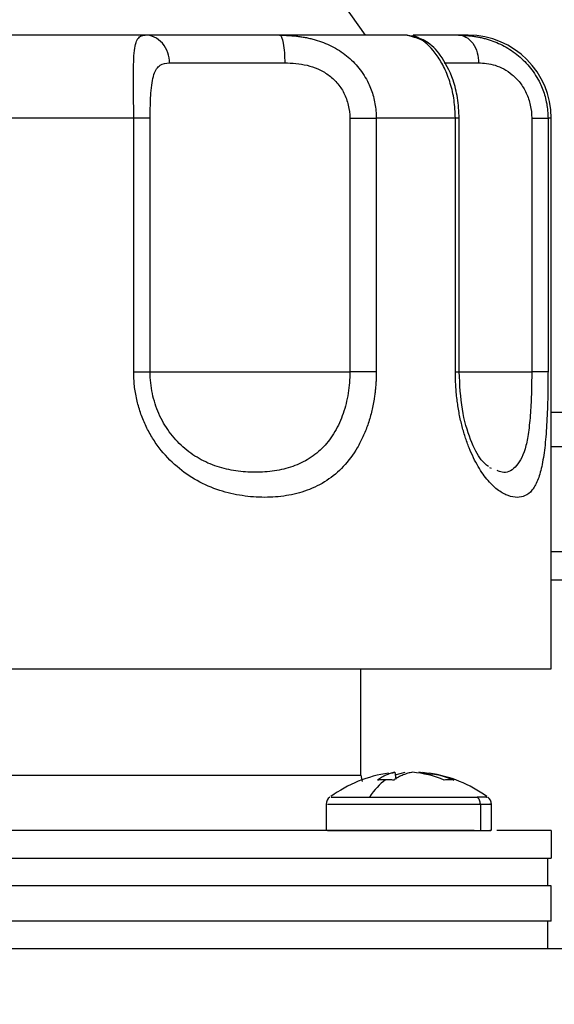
# Model space of a CAD drawing. Header units: inches. Extents: x 3 to 150, y 3 to 116.
# Tile 7 of 64: x 32.57 to 33.78, y 69.22 to 71.44. Entities that reach past the tile are written whole.
import ezdxf

# ---------------------------------------------------------------- set-up
doc = ezdxf.new("R2010")
doc.units = ezdxf.units.IN
doc.header["$LTSCALE"] = 14
doc.header["$MEASUREMENT"] = 0
doc.layers.add('DIMENSIONS', color=140, linetype='Continuous', lineweight=25)
doc.styles.add('SLDTEXTSTYLE0', font='TXT', dxfattribs={"width": 0.7})
doc.dimstyles.new('SLDDIMSTYLE0', dxfattribs={"dimtxt": 1.189453, "dimasz": 1.82, "dimexe": 0, "dimexo": 0.0625, "dimgap": 0.297363, "dimtad": 0, "dimtih": 1, "dimtoh": 1, "dimrnd": 1e-09, "dimzin": 12, "dimdsep": 46, "dimtxsty": 'SLDTEXTSTYLE0', "dimsah": 1, "dimcen": 0.09, "dimadec": 0, "dimazin": 3, "dimtfac": 1, "dimtofl": 0, "dimtmove": 0, "dimatfit": 3, "dimfxl": 0, "dimfrac": 2, "dimtolj": 1, "dimtzin": 12, "dimarcsym": 0})

# ---------------------------------------------------------------- blocks, each defined once
blk = doc.blocks.new('_D')
at = {"layer": 'DIMENSIONS'}
for p, q in [((32.2729, 82.3633), (17.2297, 82.3633)), ((18.9797, 82.3633), (18.9797, 69.4957)), ((16.7177, 67.339), (16.3183, 67.339)), ((16.3183, 67.339), (16.3183, 65.4486)), ((21.2418, 67.339), (21.6412, 67.339)), ((21.6412, 67.339), (21.6412, 65.4486)), ((16.3183, 65.4486), (16.7177, 65.4486)), ((21.6412, 65.4486), (21.2418, 65.4486)), ((18.9797, 50.0278), (18.9797, 65.1823)), ((28.0012, 50.0278), (17.2297, 50.0278))]:
    blk.add_line(p, q, dxfattribs=at)
for points in [[(18.9797, 82.3633), (18.6997, 80.5433), (19.2597, 80.5433)], [(18.9797, 50.0278), (19.2597, 51.8478), (18.6997, 51.8478)]]:
    blk.add_solid(points, dxfattribs=at)
at = {"layer": 'DIMENSIONS', "char_height": 1.16667, "attachment_point": 1, "style": 'SLDTEXTSTYLE0'}
for s, insert in [('32.34', (16.7177, 69.1092)), ('821.3', (16.7177, 66.9525))]:
    blk.add_mtext(s, dxfattribs=dict(at, insert=insert))

msp = doc.modelspace()

# ---------------------------------------------------------------- linework, layer by layer
for p, q in [((33.3012, 71.4728), (33.3512, 71.4028)), ((33.4624, 71.3974), (33.446, 71.4028)), ((32.8286, 70.6427), (32.8286, 71.2153)), ((32.8657, 70.6427), (32.8657, 71.2153)), ((33.3164, 71.2153), (33.3164, 70.6427)), ((33.3761, 71.2153), (33.3761, 70.6427)), ((33.5547, 70.6427), (33.5547, 71.2153)), ((33.5633, 70.6427), (33.5633, 71.2153)), ((33.7271, 71.2153), (33.7271, 70.6427)), ((33.7639, 71.2153), (33.7639, 70.6427)), ((33.7712, 69.9728), (33.7712, 71.2153)), ((33.7712, 70.5522), (33.8722, 70.5522)), ((33.8722, 70.4735), (33.7712, 70.4735)), ((33.636, 70.425), (33.6324, 70.4262)), ((33.7712, 70.2373), (33.9942, 70.2373)), ((33.9092, 70.1728), (33.7712, 70.1728)), ((33.3412, 69.7328), (33.3412, 69.9728)), ((33.3412, 69.7328), (33.3442, 69.718)), ((33.4184, 69.7391), (33.4043, 69.7355)), ((33.4184, 69.7391), (33.4202, 69.7233)), ((33.419, 69.7336), (33.4412, 69.7391)), ((33.503, 69.7325), (33.4724, 69.7391)), ((33.2631, 69.6669), (33.2631, 69.6078)), ((33.6111, 69.6669), (33.6111, 69.6078)), ((33.6361, 69.6078), (33.6361, 69.6669)), ((33.7712, 69.6078), (33.7712, 69.5453)), ((33.7637, 69.4828), (33.7637, 69.5453)), ((33.7712, 69.4028), (33.7712, 69.4828)), ((33.7637, 69.3403), (33.7637, 69.4028)), ((43.2012, 69.3403), (29.2012, 69.3403))]:
    msp.add_line(p, q)
for centre, radius, start, end in [((33.5837, 71.2153), 0.1875, 0, 90), ((33.4496, 69.4368), 0.304, 98.6167, 125.4219), ((33.4496, 69.4368), 0.304, 54.576, 81.2334), ((33.2831, 69.6669), 0.02, 125.8926, 180), ((33.6161, 69.6669), 0.02, 0, 54.1074)]:
    msp.add_arc(centre, radius, start, end)
for points, knots in [([(32.8546, 71.4028), (32.7823, 71.4028), (32.7065, 71.4028), (32.5504, 71.4028), (32.4701, 71.4028), (32.3887, 71.4028)], [0, 0, 0, 0, 0.5, 0.5, 1, 1, 1, 1]), ([(32.8286, 71.2153), (32.8286, 71.2181), (32.8286, 71.2236), (32.8285, 71.2319), (32.8285, 71.24), (32.8284, 71.2481), (32.8284, 71.2561), (32.8283, 71.264), (32.8283, 71.2717), (32.8282, 71.2793), (32.8281, 71.2867), (32.828, 71.304), (32.828, 71.3291), (32.8288, 71.3576), (32.8313, 71.379), (32.8353, 71.3911), (32.8398, 71.3975), (32.844, 71.4006), (32.8488, 71.4025), (32.8527, 71.4027), (32.8546, 71.4028)], [0, 0, 0, 0, 0.025512, 0.050896, 0.076158, 0.101307, 0.12635, 0.151295, 0.17615, 0.200922, 0.225619, 0.250249, 0.376893, 0.499722, 0.625604, 0.749796, 0.812812, 0.875424, 0.937772, 1, 1, 1, 1]), ([(32.9095, 71.3403), (32.9095, 71.3477), (32.9083, 71.3556), (32.903, 71.371), (32.8988, 71.3784), (32.8881, 71.3906), (32.8816, 71.3954), (32.8681, 71.4015), (32.8611, 71.4028), (32.8546, 71.4028)], [0, 0, 0, 0, 0.25, 0.25, 0.5, 0.5, 0.75, 0.75, 1, 1, 1, 1]), ([(33.158, 71.4028), (33.1263, 71.4028), (33.0952, 71.4028), (33.0359, 71.4028), (33.0076, 71.4028), (32.9554, 71.4028), (32.9314, 71.4028), (32.8887, 71.4028), (32.8701, 71.4028), (32.8546, 71.4028)], [0, 0, 0, 0, 0.25, 0.25, 0.5, 0.5, 0.75, 0.75, 1, 1, 1, 1]), ([(33.158, 71.4028), (33.1594, 71.4028), (33.1608, 71.4015), (33.1637, 71.3954), (33.165, 71.3906), (33.1673, 71.3784), (33.1682, 71.371), (33.1693, 71.3556), (33.1695, 71.3477), (33.1695, 71.3403)], [0, 0, 0, 0, 0.25, 0.25, 0.5, 0.5, 0.75, 0.75, 1, 1, 1, 1]), ([(33.158, 71.4028), (33.1614, 71.4028), (33.1682, 71.4027), (33.1783, 71.4023), (33.1884, 71.4016), (33.1984, 71.4005), (33.2085, 71.3991), (33.2185, 71.3973), (33.2284, 71.3951), (33.2478, 71.39), (33.2761, 71.3791), (33.3098, 71.3577), (33.3382, 71.3293), (33.3554, 71.3019), (33.3649, 71.2795), (33.3698, 71.2641), (33.3734, 71.2482), (33.3757, 71.2319), (33.376, 71.2209), (33.3761, 71.2153)], [0, 0, 0, 0, 0.031071, 0.062154, 0.093269, 0.124432, 0.155662, 0.186976, 0.218392, 0.249927, 0.373946, 0.499658, 0.622463, 0.74909, 0.798542, 0.848297, 0.898417, 0.948964, 1, 1, 1, 1]), ([(33.446, 71.4028), (33.4102, 71.4028), (33.3679, 71.4028), (33.2714, 71.4028), (33.2173, 71.4028), (33.158, 71.4028)], [0, 0, 0, 0, 0.5, 0.5, 1, 1, 1, 1]), ([(33.446, 71.4028), (33.4543, 71.4023), (33.4654, 71.4017), (33.4742, 71.3952), (33.4764, 71.3935)], [0, 0, 0, 0, 0.750514, 1, 1, 1, 1]), ([(33.5633, 71.2153), (33.5626, 71.2308), (33.5611, 71.2606), (33.5477, 71.3118), (33.5239, 71.3573), (33.493, 71.3894), (33.4691, 71.3974), (33.4585, 71.401)], [0, 0, 0, 0, 0.170782, 0.328462, 0.601055, 0.823001, 1, 1, 1, 1]), ([(33.5618, 71.4028), (33.5415, 71.4028), (33.5008, 71.4028), (33.4679, 71.4028), (33.4605, 71.4028), (33.4591, 71.4028)], [0, 0, 0, 0, 0.446638, 0.893275, 1, 1, 1, 1]), ([(33.5547, 71.2153), (33.5541, 71.229), (33.553, 71.2562), (33.544, 71.2949), (33.5307, 71.3292), (33.5087, 71.3665), (33.4822, 71.3929), (33.4672, 71.3963), (33.4624, 71.3974)], [0, 0, 0, 0, 0.145354, 0.287903, 0.43392, 0.575538, 0.862457, 1, 1, 1, 1]), ([(33.5618, 71.4028), (33.5672, 71.4028), (33.573, 71.4015), (33.5842, 71.3954), (33.5895, 71.3906), (33.5984, 71.3784), (33.6019, 71.371), (33.6063, 71.3556), (33.6073, 71.3477), (33.6073, 71.3403)], [0, 0, 0, 0, 0.25, 0.25, 0.5, 0.5, 0.75, 0.75, 1, 1, 1, 1]), ([(33.5618, 71.4028), (33.5646, 71.4028), (33.5701, 71.4027), (33.5786, 71.4023), (33.5871, 71.4016), (33.5957, 71.4005), (33.6044, 71.3991), (33.6132, 71.3973), (33.622, 71.3951), (33.6395, 71.39), (33.6655, 71.3791), (33.6976, 71.3577), (33.7256, 71.3293), (33.7428, 71.3019), (33.7524, 71.2795), (33.7574, 71.2641), (33.7611, 71.2482), (33.7634, 71.2319), (33.7637, 71.2209), (33.7639, 71.2153)], [0, 0, 0, 0, 0.031071, 0.062154, 0.093269, 0.124432, 0.155662, 0.186976, 0.218392, 0.249927, 0.373946, 0.499658, 0.622463, 0.74909, 0.798542, 0.848297, 0.898417, 0.948964, 1, 1, 1, 1]), ([(32.8657, 71.2153), (32.8657, 71.2254), (32.8659, 71.2352), (32.8662, 71.2495), (32.8664, 71.2543), (32.8668, 71.2634), (32.8671, 71.2678), (32.868, 71.2806), (32.8689, 71.2885), (32.8711, 71.3024), (32.8725, 71.3086), (32.8759, 71.319), (32.8779, 71.3232), (32.8827, 71.3302), (32.8853, 71.3329), (32.8942, 71.3389), (32.9013, 71.3403), (32.9095, 71.3403)], [0, 0, 0, 0, 0.125, 0.125, 0.1875, 0.1875, 0.25, 0.25, 0.375, 0.375, 0.5, 0.5, 0.625, 0.625, 0.75, 0.75, 1, 1, 1, 1]), ([(32.9095, 71.3403), (32.936, 71.3403), (32.9734, 71.3403), (33.063, 71.3403), (33.1151, 71.3403), (33.1695, 71.3403)], [0, 0, 0, 0, 0.5, 0.5, 1, 1, 1, 1]), ([(33.1695, 71.3403), (33.1779, 71.3403), (33.1863, 71.34), (33.2031, 71.3383), (33.2116, 71.3369), (33.2282, 71.3329), (33.2364, 71.3302), (33.2523, 71.3233), (33.2601, 71.3189), (33.2746, 71.3085), (33.2813, 71.3024), (33.2934, 71.2884), (33.2987, 71.2807), (33.3073, 71.2637), (33.3107, 71.2544), (33.3152, 71.2354), (33.3164, 71.2254), (33.3164, 71.2153)], [0, 0, 0, 0, 0.125, 0.125, 0.25, 0.25, 0.375, 0.375, 0.5, 0.5, 0.625, 0.625, 0.75, 0.75, 0.875, 0.875, 1, 1, 1, 1]), ([(33.5294, 71.3403), (33.5378, 71.3403), (33.5563, 71.3403), (33.5892, 71.3403), (33.6073, 71.3403)], [0, 0, 0, 0, 0.449585, 1, 1, 1, 1]), ([(33.6073, 71.3403), (33.6131, 71.3403), (33.6191, 71.34), (33.6316, 71.3383), (33.6381, 71.3369), (33.651, 71.3329), (33.6575, 71.3302), (33.6706, 71.3233), (33.6771, 71.3189), (33.6894, 71.3085), (33.6954, 71.3024), (33.7061, 71.2884), (33.7108, 71.2807), (33.7187, 71.2637), (33.7218, 71.2544), (33.726, 71.2354), (33.7271, 71.2254), (33.7271, 71.2153)], [0, 0, 0, 0, 0.125, 0.125, 0.25, 0.25, 0.375, 0.375, 0.5, 0.5, 0.625, 0.625, 0.75, 0.75, 0.875, 0.875, 1, 1, 1, 1]), ([(32.8657, 71.2153), (32.8646, 71.2153), (32.8605, 71.2153), (32.8475, 71.2153), (32.8386, 71.2153), (32.8286, 71.2153)], [0, 0, 0, 0, 0.5, 0.5, 1, 1, 1, 1]), ([(33.3164, 71.2153), (33.3267, 71.2153), (33.3382, 71.2153), (33.3596, 71.2153), (33.3692, 71.2153), (33.3761, 71.2153)], [0, 0, 0, 0, 0.5, 0.5, 1, 1, 1, 1]), ([(33.7271, 71.2153), (33.7367, 71.2153), (33.7458, 71.2153), (33.7589, 71.2153), (33.7628, 71.2153), (33.7639, 71.2153)], [0, 0, 0, 0, 0.5, 0.5, 1, 1, 1, 1]), ([(33.3761, 70.6427), (33.3761, 70.6392), (33.3761, 70.6323), (33.3756, 70.622), (33.375, 70.6118), (33.374, 70.6016), (33.3728, 70.5914), (33.3703, 70.5746), (33.3656, 70.5514), (33.3572, 70.523), (33.3465, 70.4962), (33.3294, 70.4632), (33.3031, 70.4278), (33.2646, 70.3955), (33.2209, 70.374), (33.1735, 70.3621), (33.1243, 70.3584), (33.0736, 70.3621), (33.022, 70.3739), (32.9718, 70.3954), (32.9249, 70.4276), (32.8913, 70.463), (32.8688, 70.496), (32.8545, 70.5227), (32.8431, 70.5511), (32.8362, 70.5758), (32.8322, 70.5961), (32.8301, 70.6115), (32.8288, 70.627), (32.8286, 70.6374), (32.8286, 70.6427)], [0, 0, 0, 0, 0.010442, 0.020855, 0.031253, 0.041655, 0.052075, 0.06253, 0.093837, 0.125223, 0.156436, 0.187819, 0.250208, 0.31137, 0.37543, 0.437706, 0.499978, 0.562425, 0.624444, 0.688377, 0.749424, 0.811918, 0.843293, 0.874502, 0.905753, 0.93693, 0.952733, 0.968475, 0.984212, 1, 1, 1, 1]), ([(32.8286, 70.6427), (32.8386, 70.6427), (32.8475, 70.6427), (32.8605, 70.6427), (32.8646, 70.6427), (32.8657, 70.6427)], [0, 0, 0, 0, 0.5, 0.5, 1, 1, 1, 1]), ([(32.8657, 70.6427), (32.8712, 70.6427), (32.8878, 70.6427), (32.9401, 70.6427), (32.9759, 70.6427), (33.0606, 70.6427), (33.1094, 70.6427), (33.2118, 70.6427), (33.2652, 70.6427), (33.3164, 70.6427)], [0, 0, 0, 0, 0.25, 0.25, 0.5, 0.5, 0.75, 0.75, 1, 1, 1, 1]), ([(33.3164, 70.6427), (33.3164, 70.6264), (33.3151, 70.6104), (33.3101, 70.5789), (33.3063, 70.5634), (33.2964, 70.5344), (33.2902, 70.5207), (33.2752, 70.4952), (33.2667, 70.4837), (33.2474, 70.4635), (33.2365, 70.4546), (33.2133, 70.4399), (33.2008, 70.434), (33.1742, 70.4248), (33.1604, 70.4215), (33.1321, 70.4173), (33.1176, 70.4162), (33.0883, 70.4162), (33.0736, 70.4173), (33.0447, 70.4215), (33.0306, 70.4247), (33.0098, 70.4316), (33.003, 70.4342), (32.9894, 70.4401), (32.9827, 70.4435), (32.9633, 70.4545), (32.9512, 70.4631), (32.9341, 70.4784), (32.9286, 70.4839), (32.9182, 70.4954), (32.9134, 70.5014), (32.9043, 70.5139), (32.9001, 70.5205), (32.8922, 70.5342), (32.8886, 70.5413), (32.8789, 70.5633), (32.8741, 70.5785), (32.8674, 70.61), (32.8657, 70.6264), (32.8657, 70.6427)], [0, 0, 0, 0, 0.0625, 0.0625, 0.125, 0.125, 0.1875, 0.1875, 0.25, 0.25, 0.3125, 0.3125, 0.375, 0.375, 0.4375, 0.4375, 0.5, 0.5, 0.5625, 0.5625, 0.625, 0.625, 0.65625, 0.65625, 0.6875, 0.6875, 0.75, 0.75, 0.78125, 0.78125, 0.8125, 0.8125, 0.84375, 0.84375, 0.875, 0.875, 0.9375, 0.9375, 1, 1, 1, 1]), ([(33.3761, 70.6427), (33.3692, 70.6427), (33.3596, 70.6427), (33.3382, 70.6427), (33.3267, 70.6427), (33.3164, 70.6427)], [0, 0, 0, 0, 0.5, 0.5, 1, 1, 1, 1]), ([(33.7639, 70.6427), (33.7638, 70.6392), (33.7638, 70.6323), (33.7638, 70.622), (33.7637, 70.6118), (33.7635, 70.6016), (33.7634, 70.5914), (33.763, 70.5746), (33.7623, 70.5514), (33.7609, 70.523), (33.759, 70.4962), (33.7558, 70.4632), (33.7502, 70.4278), (33.7407, 70.3955), (33.7282, 70.374), (33.7127, 70.3621), (33.6948, 70.3584), (33.6745, 70.3621), (33.6522, 70.3739), (33.6289, 70.3954), (33.6058, 70.4276), (33.5885, 70.463), (33.5766, 70.496), (33.5689, 70.5227), (33.5627, 70.5511), (33.5589, 70.5758), (33.5567, 70.5961), (33.5556, 70.6115), (33.5548, 70.627), (33.5547, 70.6374), (33.5547, 70.6427)], [0, 0, 0, 0, 0.010442, 0.020855, 0.031253, 0.041655, 0.052075, 0.06253, 0.093837, 0.125223, 0.156436, 0.187819, 0.250208, 0.31137, 0.37543, 0.437706, 0.499978, 0.562425, 0.624444, 0.688377, 0.749424, 0.811918, 0.843293, 0.874502, 0.905753, 0.93693, 0.952733, 0.968475, 0.984212, 1, 1, 1, 1]), ([(33.6292, 70.4293), (33.624, 70.4334), (33.6113, 70.4432), (33.5884, 70.4869), (33.5678, 70.5565), (33.5648, 70.6137), (33.5633, 70.6427)], [0, 0, 0, 0, 0.188561, 0.456506, 0.725377, 1, 1, 1, 1]), ([(33.5633, 70.6427), (33.5753, 70.6427), (33.6018, 70.6427), (33.6576, 70.6427), (33.7039, 70.6427), (33.7271, 70.6427)], [0, 0, 0, 0, 0.290865, 0.645432, 1, 1, 1, 1]), ([(33.7271, 70.6427), (33.727, 70.6257), (33.7267, 70.5919), (33.7241, 70.5433), (33.7196, 70.5013), (33.7101, 70.4558), (33.6907, 70.4236), (33.6671, 70.4124), (33.6527, 70.4186), (33.6489, 70.4203)], [0, 0, 0, 0, 0.1161421, 0.23133, 0.3524731, 0.4621462, 0.6914233, 0.9201706, 1, 1, 1, 1]), ([(33.7639, 70.6427), (33.7628, 70.6427), (33.7589, 70.6427), (33.7458, 70.6427), (33.7367, 70.6427), (33.7271, 70.6427)], [0, 0, 0, 0, 0.5, 0.5, 1, 1, 1, 1]), ([(30.6312, 69.9728), (30.6312, 69.9728), (30.6413, 69.9728), (30.6814, 69.9728), (30.7114, 69.9728), (30.79, 69.9728), (30.8387, 69.9728), (30.9529, 69.9728), (31.0184, 69.9728), (31.1637, 69.9728), (31.2435, 69.9728), (31.4144, 69.9728), (31.5055, 69.9728), (31.6953, 69.9728), (31.7941, 69.9728), (31.9957, 69.9728), (32.0985, 69.9728), (32.304, 69.9728), (32.4067, 69.9728), (32.6083, 69.9728), (32.7071, 69.9728), (32.897, 69.9728), (32.988, 69.9728), (33.1589, 69.9728), (33.2387, 69.9728), (33.384, 69.9728), (33.4495, 69.9728), (33.5637, 69.9728), (33.6124, 69.9728), (33.691, 69.9728), (33.721, 69.9728), (33.7611, 69.9728), (33.7712, 69.9728), (33.7712, 69.9728)], [0, 0, 0, 0, 0.0625, 0.0625, 0.125, 0.125, 0.1875, 0.1875, 0.25, 0.25, 0.3125, 0.3125, 0.375, 0.375, 0.4375, 0.4375, 0.5, 0.5, 0.5625, 0.5625, 0.625, 0.625, 0.6875, 0.6875, 0.75, 0.75, 0.8125, 0.8125, 0.875, 0.875, 0.9375, 0.9375, 1, 1, 1, 1]), ([(31.0612, 69.7328), (31.0612, 69.7328), (31.0686, 69.7328), (31.0977, 69.7328), (31.1194, 69.7328), (31.1765, 69.7328), (31.2119, 69.7328), (31.2948, 69.7328), (31.3424, 69.7328), (31.4479, 69.7328), (31.5058, 69.7328), (31.6299, 69.7328), (31.696, 69.7328), (31.8339, 69.7328), (31.9056, 69.7328), (32.052, 69.7328), (32.1266, 69.7328), (32.2758, 69.7328), (32.3504, 69.7328), (32.4968, 69.7328), (32.5685, 69.7328), (32.7064, 69.7328), (32.7725, 69.7328), (32.8966, 69.7328), (32.9546, 69.7328), (33.0601, 69.7328), (33.1076, 69.7328), (33.1905, 69.7328), (33.2259, 69.7328), (33.283, 69.7328), (33.3048, 69.7328), (33.3339, 69.7328), (33.3412, 69.7328), (33.3412, 69.7328)], [0, 0, 0, 0, 0.0625, 0.0625, 0.125, 0.125, 0.1875, 0.1875, 0.25, 0.25, 0.3125, 0.3125, 0.375, 0.375, 0.4375, 0.4375, 0.5, 0.5, 0.5625, 0.5625, 0.625, 0.625, 0.6875, 0.6875, 0.75, 0.75, 0.8125, 0.8125, 0.875, 0.875, 0.9375, 0.9375, 1, 1, 1, 1]), ([(33.3788, 69.7214), (33.3803, 69.7226), (33.3835, 69.725), (33.3883, 69.728), (33.3932, 69.7308), (33.3981, 69.7332), (33.4031, 69.7352), (33.4082, 69.7369), (33.4132, 69.7382), (33.4167, 69.7388), (33.4184, 69.7391)], [0, 0, 0, 0, 0.126104, 0.25189, 0.377357, 0.50251, 0.627348, 0.751875, 0.876091, 1, 1, 1, 1]), ([(33.397, 69.722), (33.3939, 69.722), (33.3878, 69.722), (33.3818, 69.7216), (33.3788, 69.7214)], [0, 0, 0, 0, 0.500516, 1, 1, 1, 1]), ([(33.4158, 69.7214), (33.4126, 69.7216), (33.4063, 69.722), (33.4001, 69.722), (33.397, 69.722)], [0, 0, 0, 0, 0.499484, 1, 1, 1, 1]), ([(33.458, 69.7391), (33.4562, 69.7388), (33.4527, 69.7382), (33.4474, 69.7369), (33.4422, 69.7352), (33.4369, 69.7332), (33.4316, 69.7308), (33.4263, 69.728), (33.421, 69.725), (33.4175, 69.7226), (33.4158, 69.7214)], [0, 0, 0, 0, 0.123909, 0.248125, 0.372652, 0.49749, 0.622643, 0.74811, 0.873896, 1, 1, 1, 1]), ([(33.5509, 69.7214), (33.5492, 69.7216), (33.5459, 69.722), (33.5407, 69.7221), (33.5352, 69.722), (33.5314, 69.7216), (33.5295, 69.7214)], [0, 0, 0, 0, 0.250115, 0.5, 0.749885, 1, 1, 1, 1]), ([(33.2744, 69.6831), (33.2744, 69.6831), (33.2744, 69.6831), (33.3045, 69.6831), (33.3418, 69.6831), (33.3605, 69.6831)], [0, 0, 0, 0, 0.2502688, 0.6251344, 1, 1, 1, 1]), ([(33.3605, 69.6831), (33.3628, 69.6831), (33.3674, 69.6831), (33.3745, 69.6831), (33.3817, 69.6831), (33.3889, 69.6831), (33.3963, 69.6831), (33.4037, 69.6831), (33.4112, 69.6831), (33.4187, 69.6831), (33.4356, 69.6831), (33.4616, 69.6831), (33.4964, 69.6831), (33.5291, 69.6831), (33.554, 69.6831), (33.5716, 69.6831), (33.5825, 69.6831), (33.5911, 69.6831), (33.5979, 69.6831), (33.6019, 69.6831), (33.6039, 69.6831)], [0, 0, 0, 0, 0.0284819, 0.0567107, 0.0847219, 0.1125517, 0.140236, 0.1678101, 0.1953088, 0.2227653, 0.2502116, 0.377868, 0.5000336, 0.6270277, 0.7498579, 0.8125948, 0.8749148, 0.9167177, 0.9582938, 1, 1, 1, 1]), ([(33.6111, 69.6669), (33.6111, 69.67), (33.6105, 69.6732), (33.608, 69.6788), (33.6061, 69.6812), (33.6039, 69.6831)], [0, 0, 0, 0, 0.5, 0.5, 1, 1, 1, 1]), ([(33.6248, 69.6831), (33.6257, 69.6831), (33.6292, 69.6831), (33.6147, 69.6831), (33.6039, 69.6831)], [0, 0, 0, 0, 0.252195, 1, 1, 1, 1]), ([(33.2663, 69.6669), (33.2662, 69.6669), (33.2662, 69.6669), (33.2985, 69.6669), (33.3537, 69.6669), (33.4247, 69.6669), (33.4988, 69.6669), (33.5672, 69.6669), (33.5965, 69.6669), (33.6111, 69.6669)], [0, 0, 0, 0, 0.100129, 0.250108, 0.400086, 0.550065, 0.700043, 0.850022, 1, 1, 1, 1]), ([(33.6111, 69.6669), (33.6224, 69.6669), (33.6375, 69.6669), (33.6338, 69.6669), (33.6329, 69.6669)], [0, 0, 0, 0, 0.750538, 1, 1, 1, 1]), ([(33.5973, 69.6078), (33.5856, 69.6078), (33.5445, 69.6078), (33.4494, 69.6078), (33.3148, 69.6078), (33.1596, 69.6078), (32.9885, 69.6078), (32.8037, 69.6078), (32.6236, 69.6078), (32.5036, 69.6078), (32.4512, 69.6078)], [0, 0, 0, 0, 0.055909, 0.195233, 0.334558, 0.473882, 0.613206, 0.75253, 0.891854, 1, 1, 1, 1]), ([(33.2663, 69.6078), (33.2662, 69.6078), (33.2662, 69.6078), (33.2985, 69.6078), (33.3537, 69.6078), (33.4247, 69.6078), (33.4988, 69.6078), (33.5672, 69.6078), (33.5965, 69.6078), (33.6111, 69.6078)], [0, 0, 0, 0, 0.100129, 0.250108, 0.400086, 0.550065, 0.700043, 0.850022, 1, 1, 1, 1]), ([(33.6111, 69.6078), (33.6224, 69.6078), (33.6375, 69.6078), (33.6338, 69.6078), (33.6329, 69.6078)], [0, 0, 0, 0, 0.750538, 1, 1, 1, 1]), ([(33.7712, 69.6078), (33.7688, 69.6078), (33.7639, 69.6078), (33.72, 69.6078), (33.681, 69.6078), (33.6494, 69.6078), (33.6483, 69.6078)], [0, 0, 0, 0, 0.329189, 0.658377, 0.987566, 1, 1, 1, 1]), ([(32.4512, 69.5453), (32.5036, 69.5453), (32.6236, 69.5453), (32.8037, 69.5453), (32.9885, 69.5453), (33.1597, 69.5453), (33.3145, 69.5453), (33.4503, 69.5453), (33.5647, 69.5453), (33.6559, 69.5453), (33.7217, 69.5453), (33.7634, 69.5453), (33.7686, 69.5453), (33.7712, 69.5453)], [0, 0, 0, 0, 0.072031, 0.164828, 0.257625, 0.350422, 0.443218, 0.536015, 0.628812, 0.721609, 0.814406, 0.907203, 1, 1, 1, 1]), ([(33.7712, 69.4828), (33.7686, 69.4828), (33.7634, 69.4828), (33.7217, 69.4828), (33.6559, 69.4828), (33.5647, 69.4828), (33.4503, 69.4828), (33.3145, 69.4828), (33.1597, 69.4828), (32.9885, 69.4828), (32.8037, 69.4828), (32.6236, 69.4828), (32.5036, 69.4828), (32.4512, 69.4828)], [0, 0, 0, 0, 0.092797, 0.185594, 0.278391, 0.371188, 0.463985, 0.556782, 0.649578, 0.742375, 0.835172, 0.927969, 1, 1, 1, 1]), ([(33.7712, 69.4028), (33.7686, 69.4028), (33.7634, 69.4028), (33.7217, 69.4028), (33.6559, 69.4028), (33.5647, 69.4028), (33.4503, 69.4028), (33.3145, 69.4028), (33.1597, 69.4028), (32.9885, 69.4028), (32.8037, 69.4028), (32.6236, 69.4028), (32.5036, 69.4028), (32.4512, 69.4028)], [0, 0, 0, 0, 0.092797, 0.185594, 0.278391, 0.371188, 0.463985, 0.556782, 0.649578, 0.742375, 0.835172, 0.927969, 1, 1, 1, 1])]:
    msp.add_open_spline(points, degree=3, knots=knots)
for points in [[(33.5837, 71.4028), (33.5837, 71.4028), (33.5764, 71.4028), (33.5618, 71.4028)], [(32.8286, 71.2153), (32.7356, 71.2153), (32.6387, 71.2153), (32.5396, 71.2153)], [(33.5547, 71.2153), (33.5033, 71.2153), (33.4434, 71.2153), (33.3761, 71.2153)], [(33.5633, 71.2153), (33.5633, 71.2153), (33.5603, 71.2153), (33.5547, 71.2153)], [(33.7712, 71.2153), (33.7712, 71.2153), (33.7688, 71.2153), (33.7639, 71.2153)], [(33.5547, 70.6427), (33.5603, 70.6427), (33.5633, 70.6427), (33.5633, 70.6427)], [(33.397, 69.722), (33.384, 69.7125), (33.3717, 69.6993), (33.3605, 69.6831)], [(33.5295, 69.7214), (33.5064, 69.731), (33.4822, 69.737), (33.458, 69.7391)], [(33.4808, 69.7391), (33.5049, 69.737), (33.5285, 69.731), (33.5509, 69.7214)]]:
    msp.add_open_spline(points, degree=3)

# ---------------------------------------------------------------- dimensions: what is measured, and where the dimension line sits
at = {"layer": 'DIMENSIONS'}
dim = msp.add_linear_dim(base=(18.9797, 82.3633), p1=(28.7012, 50.0278), p2=(32.9729, 82.3633), angle=90, dimstyle='SLDDIMSTYLE0', dxfattribs=at)
dim.commit()
dim.dimension.update_dxf_attribs({"geometry": '_D', "text_midpoint": (18.9797, 67.339), "dimtype": 160})

doc.saveas('drawing.dxf')
